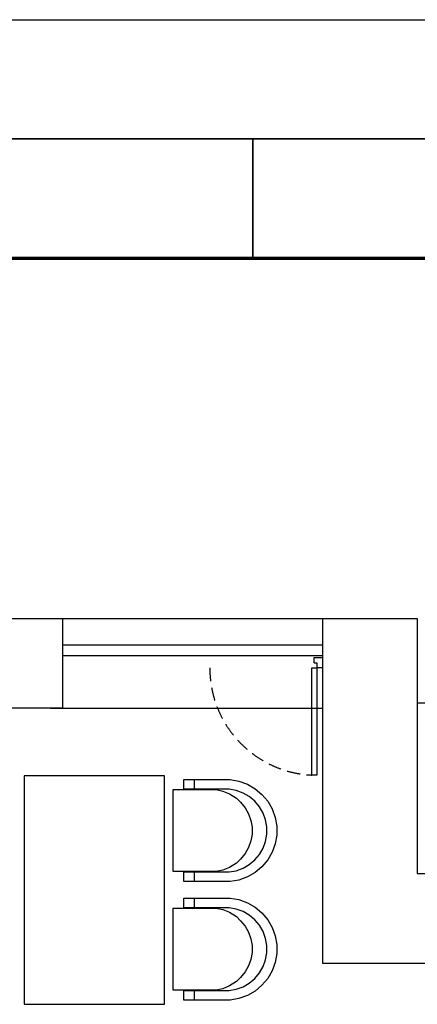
# Model space of a CAD drawing. Header units: millimetres. Extents: x -1662057 to -197461, y -941126 to 63888.
# Tile 203 of 209: x -1564954 to -1562689, y -286722 to -281121. Entities that reach past the tile are written whole.
import ezdxf

# ---------------------------------------------------------------- set-up
doc = ezdxf.new("R2010")
doc.units = ezdxf.units.MM
doc.linetypes.add('Dashed', pattern=[112.5, 75, -37.5])
for name, color, linetype in [('0000 TELPU NUMERĀCIJA - ROOM NUMBERS', 7, 'CONTINUOUS'), ('hatch_mb', 7, 'CONTINUOUS'), ('Rasējuma lapa', 7, 'CONTINUOUS'), ('sienas es', 7, 'CONTINUOUS')]:
    doc.layers.add(name, color=color, linetype=linetype)
doc.styles.add('PBL', font='arial.ttf')

# ---------------------------------------------------------------- blocks, each defined once
blk = doc.blocks.new('A1_L')
at = {"layer": 'Rasējuma lapa'}
blk.add_line((-841, 594), (0, 594), dxfattribs=at)
at = {"layer": 'Rasējuma lapa', "lineweight": 35}
for p, q in [((-826, 589), (-5, 589)), ((-115.5, 584), (-115.5, 589))]:
    blk.add_line(p, q, dxfattribs=at)
at = {"layer": 'Rasējuma lapa', "lineweight": 70}
blk.add_line((-821, 584), (-10, 584), dxfattribs=at)
blk = doc.blocks.new('*U1264')
at = {"layer": 'Rasējuma lapa'}
blk.add_blockref('A1_L', (0, 0), dxfattribs=at)

msp = doc.modelspace()

# ---------------------------------------------------------------- linework, layer by layer
at = {"layer": 'hatch_mb', "color": 251, "linetype": 'Continuous', "true_color": 0x636466}
for p, q in [((-1563276.27485, -284748.66259), (-1563231.62369, -284748.66259)), ((-1563276.27485, -284778.43003), (-1563276.27485, -284748.66259)), ((-1563276.27485, -284778.43003), (-1563261.39113, -284778.43003)), ((-1563261.39113, -284778.43003), (-1563261.39113, -284808.19747)), ((-1563291.15857, -285417.70356), (-1563291.15857, -284808.19747)), ((-1563291.15857, -284808.19747), (-1563261.39113, -284808.19747)), ((-1563261.39113, -284808.19747), (-1563261.39113, -285417.70356)), ((-1563231.62369, -284808.19747), (-1563261.39113, -284808.19747)), ((-1563261.39113, -285417.70356), (-1563291.15857, -285417.70356)), ((-1564019.47876, -285498.70661), (-1564019.47876, -285443.70661)), ((-1564019.47876, -285443.70661), (-1563755.34653, -285443.70661)), ((-1564019.47876, -285498.70661), (-1564019.47876, -285443.70661)), ((-1564019.47876, -285443.70661), (-1563755.34653, -285443.70661)), ((-1563958.97982, -285498.70661), (-1563958.79194, -285443.70661)), ((-1563958.97982, -285498.70661), (-1563958.79194, -285443.70661)), ((-1563755.34653, -285443.70661), (-1563705.26043, -285452.51861)), ((-1563755.34653, -285443.70661), (-1563705.26043, -285452.51861)), ((-1563705.26043, -285452.51861), (-1563657.46856, -285469.87361)), ((-1563705.26043, -285452.51861), (-1563657.46856, -285469.87361)), ((-1563657.46856, -285469.87361), (-1563613.42223, -285495.24461)), ((-1563657.46856, -285469.87361), (-1563613.42223, -285495.24461)), ((-1564079.87455, -285966.70661), (-1564079.87455, -285500.70661)), ((-1564079.87455, -285500.70661), (-1563835.56998, -285500.70661)), ((-1564079.87455, -285966.70661), (-1564079.87455, -285500.70661)), ((-1564079.87455, -285500.70661), (-1563835.56998, -285500.70661)), ((-1563761.35564, -285498.70661), (-1564019.47876, -285498.70661)), ((-1563761.35564, -285498.70661), (-1564019.47876, -285498.70661)), ((-1563847.62249, -285499.32061), (-1563872.13926, -285498.70661)), ((-1563847.62249, -285499.32061), (-1563872.13926, -285498.70661)), ((-1563840.9481, -285500.70661), (-1563847.62249, -285499.32061)), ((-1563840.9481, -285500.70661), (-1563847.62249, -285499.32061)), ((-1563835.56998, -285500.70661), (-1563796.86622, -285508.54361)), ((-1563835.56998, -285500.70661), (-1563796.86622, -285508.54361)), ((-1563796.86622, -285508.54361), (-1563759.93634, -285524.00861)), ((-1563796.86622, -285508.54361), (-1563759.93634, -285524.00861)), ((-1563720.76817, -285505.84661), (-1563761.35564, -285498.70661)), ((-1563720.76817, -285505.84661), (-1563761.35564, -285498.70661)), ((-1563759.93634, -285524.00861), (-1563719.91092, -285548.69361)), ((-1563759.93634, -285524.00861), (-1563719.91092, -285548.69361)), ((-1563682.03998, -285519.91061), (-1563720.76817, -285505.84661)), ((-1563682.03998, -285519.91061), (-1563720.76817, -285505.84661)), ((-1563646.34866, -285540.47061), (-1563682.03998, -285519.91061)), ((-1563646.34866, -285540.47061), (-1563682.03998, -285519.91061)), ((-1563613.42223, -285495.24461), (-1563574.46249, -285527.86261)), ((-1563613.42223, -285495.24461), (-1563574.46249, -285527.86261)), ((-1563574.46249, -285527.86261), (-1563541.77006, -285566.73361)), ((-1563574.46249, -285527.86261), (-1563541.77006, -285566.73361)), ((-1563719.91092, -285548.69361), (-1563695.79444, -285571.99961)), ((-1563719.91092, -285548.69361), (-1563695.79444, -285571.99961)), ((-1563695.79444, -285571.99961), (-1563670.53298, -285604.15861)), ((-1563695.79444, -285571.99961), (-1563670.53298, -285604.15861)), ((-1563614.77677, -285566.90161), (-1563646.34866, -285540.47061)), ((-1563614.77677, -285566.90161), (-1563646.34866, -285540.47061)), ((-1563588.28543, -285598.40161), (-1563614.77677, -285566.90161)), ((-1563588.28543, -285598.40161), (-1563614.77677, -285566.90161)), ((-1563541.77006, -285566.73361), (-1563516.34112, -285610.67961)), ((-1563541.77006, -285566.73361), (-1563516.34112, -285610.67961)), ((-1563670.53298, -285604.15861), (-1563650.88263, -285638.25461)), ((-1563670.53298, -285604.15861), (-1563650.88263, -285638.25461)), ((-1563650.88263, -285638.25461), (-1563637.44133, -285675.24961)), ((-1563650.88263, -285638.25461), (-1563637.44133, -285675.24961)), ((-1563567.67847, -285634.01161), (-1563588.28543, -285598.40161)), ((-1563567.67847, -285634.01161), (-1563588.28543, -285598.40161)), ((-1563553.58241, -285672.65161), (-1563567.67847, -285634.01161)), ((-1563553.58241, -285672.65161), (-1563567.67847, -285634.01161)), ((-1563516.34112, -285610.67961), (-1563498.94651, -285658.36261)), ((-1563516.34112, -285610.67961), (-1563498.94651, -285658.36261)), ((-1563637.44133, -285675.24961), (-1563630.61637, -285714.02161)), ((-1563637.44133, -285675.24961), (-1563630.61637, -285714.02161)), ((-1563546.42609, -285713.14661), (-1563553.58241, -285672.65161)), ((-1563546.42609, -285713.14661), (-1563553.58241, -285672.65161)), ((-1563498.94651, -285658.36261), (-1563490.11438, -285708.33461)), ((-1563498.94651, -285658.36261), (-1563490.11438, -285708.33461)), ((-1563630.61637, -285753.39161), (-1563637.44133, -285792.16361)), ((-1563630.61637, -285753.39161), (-1563637.44133, -285792.16361)), ((-1563630.61637, -285714.02161), (-1563630.61637, -285753.39161)), ((-1563630.61637, -285714.02161), (-1563630.61637, -285753.39161)), ((-1563553.58241, -285794.76161), (-1563546.42609, -285754.26661)), ((-1563553.58241, -285794.76161), (-1563546.42609, -285754.26661)), ((-1563546.42609, -285754.26661), (-1563546.42609, -285713.14661)), ((-1563546.42609, -285754.26661), (-1563546.42609, -285713.14661)), ((-1563490.11438, -285759.07861), (-1563498.94651, -285809.05061)), ((-1563490.11438, -285759.07861), (-1563498.94651, -285809.05061)), ((-1563490.11438, -285708.33461), (-1563490.11438, -285759.07861)), ((-1563490.11438, -285708.33461), (-1563490.11438, -285759.07861)), ((-1563637.44133, -285792.16361), (-1563650.88263, -285829.15861)), ((-1563637.44133, -285792.16361), (-1563650.88263, -285829.15861)), ((-1563567.67847, -285833.40161), (-1563553.58241, -285794.76161)), ((-1563567.67847, -285833.40161), (-1563553.58241, -285794.76161)), ((-1563498.94651, -285809.05061), (-1563516.34112, -285856.73361)), ((-1563498.94651, -285809.05061), (-1563516.34112, -285856.73361)), ((-1563670.53298, -285863.25461), (-1563695.79444, -285895.41361)), ((-1563670.53298, -285863.25461), (-1563695.79444, -285895.41361)), ((-1563650.88263, -285829.15861), (-1563670.53298, -285863.25461)), ((-1563650.88263, -285829.15861), (-1563670.53298, -285863.25461)), ((-1563614.77677, -285900.51161), (-1563588.28543, -285869.01161)), ((-1563614.77677, -285900.51161), (-1563588.28543, -285869.01161)), ((-1563588.28543, -285869.01161), (-1563567.67847, -285833.40161)), ((-1563588.28543, -285869.01161), (-1563567.67847, -285833.40161)), ((-1563516.34112, -285856.73361), (-1563541.77006, -285900.67961)), ((-1563516.34112, -285856.73361), (-1563541.77006, -285900.67961)), ((-1563719.91092, -285918.71961), (-1563759.93634, -285943.40461)), ((-1563719.91092, -285918.71961), (-1563759.93634, -285943.40461)), ((-1563695.79444, -285895.41361), (-1563719.91092, -285918.71961)), ((-1563695.79444, -285895.41361), (-1563719.91092, -285918.71961)), ((-1563682.03998, -285947.50261), (-1563646.34866, -285926.94261)), ((-1563682.03998, -285947.50261), (-1563646.34866, -285926.94261)), ((-1563646.34866, -285926.94261), (-1563614.77677, -285900.51161)), ((-1563646.34866, -285926.94261), (-1563614.77677, -285900.51161)), ((-1563541.77006, -285900.67961), (-1563574.46249, -285939.55061)), ((-1563541.77006, -285900.67961), (-1563574.46249, -285939.55061)), ((-1563835.56998, -285966.70661), (-1564079.87455, -285966.70661)), ((-1563835.56998, -285966.70661), (-1564079.87455, -285966.70661)), ((-1564019.47876, -286023.70661), (-1564019.47876, -285968.70661)), ((-1564019.47876, -285968.70661), (-1563761.35564, -285968.70661)), ((-1564019.47876, -286023.70661), (-1564019.47876, -285968.70661)), ((-1564019.47876, -285968.70661), (-1563761.35564, -285968.70661)), ((-1563958.79194, -286023.70661), (-1563958.97982, -285968.70661)), ((-1563958.79194, -286023.70661), (-1563958.97982, -285968.70661)), ((-1563857.43124, -285968.70661), (-1563843.72589, -285966.70661)), ((-1563857.43124, -285968.70661), (-1563843.72589, -285966.70661)), ((-1563796.86622, -285958.86961), (-1563835.56998, -285966.70661)), ((-1563796.86622, -285958.86961), (-1563835.56998, -285966.70661)), ((-1563759.93634, -285943.40461), (-1563796.86622, -285958.86961)), ((-1563759.93634, -285943.40461), (-1563796.86622, -285958.86961)), ((-1563761.35564, -285968.70661), (-1563720.76817, -285961.56661)), ((-1563761.35564, -285968.70661), (-1563720.76817, -285961.56661)), ((-1563720.76817, -285961.56661), (-1563682.03998, -285947.50261)), ((-1563720.76817, -285961.56661), (-1563682.03998, -285947.50261)), ((-1563613.42223, -285972.16861), (-1563657.46856, -285997.53961)), ((-1563613.42223, -285972.16861), (-1563657.46856, -285997.53961)), ((-1563574.46249, -285939.55061), (-1563613.42223, -285972.16861)), ((-1563574.46249, -285939.55061), (-1563613.42223, -285972.16861)), ((-1563755.34653, -286023.70661), (-1564019.47876, -286023.70661)), ((-1563755.34653, -286023.70661), (-1564019.47876, -286023.70661)), ((-1563705.26043, -286014.89461), (-1563755.34653, -286023.70661)), ((-1563705.26043, -286014.89461), (-1563755.34653, -286023.70661)), ((-1563657.46856, -285997.53961), (-1563705.26043, -286014.89461)), ((-1563657.46856, -285997.53961), (-1563705.26043, -286014.89461)), ((-1564019.47876, -286172.70661), (-1564019.47876, -286117.70661)), ((-1564019.47876, -286117.70661), (-1563755.34653, -286117.70661)), ((-1564019.47876, -286172.70661), (-1564019.47876, -286117.70661)), ((-1564019.47876, -286117.70661), (-1563755.34653, -286117.70661)), ((-1563958.97982, -286172.70661), (-1563958.79194, -286117.70661)), ((-1563958.97982, -286172.70661), (-1563958.79194, -286117.70661)), ((-1563755.34653, -286117.70661), (-1563705.26043, -286126.51861)), ((-1563755.34653, -286117.70661), (-1563705.26043, -286126.51861)), ((-1563705.26043, -286126.51861), (-1563657.46856, -286143.87361)), ((-1563705.26043, -286126.51861), (-1563657.46856, -286143.87361)), ((-1563657.46856, -286143.87361), (-1563613.42223, -286169.24461)), ((-1563657.46856, -286143.87361), (-1563613.42223, -286169.24461)), ((-1564079.87455, -286174.70661), (-1563835.56998, -286174.70661)), ((-1564079.87455, -286640.70661), (-1564079.87455, -286174.70661)), ((-1564079.87455, -286174.70661), (-1563835.56998, -286174.70661)), ((-1564079.87455, -286640.70661), (-1564079.87455, -286174.70661)), ((-1563761.35564, -286172.70661), (-1564019.47876, -286172.70661)), ((-1563761.35564, -286172.70661), (-1564019.47876, -286172.70661)), ((-1563847.62249, -286173.32061), (-1563872.13926, -286172.70661)), ((-1563847.62249, -286173.32061), (-1563872.13926, -286172.70661)), ((-1563840.9481, -286174.70661), (-1563847.62249, -286173.32061)), ((-1563840.9481, -286174.70661), (-1563847.62249, -286173.32061)), ((-1563835.56998, -286174.70661), (-1563796.86622, -286182.54361)), ((-1563835.56998, -286174.70661), (-1563796.86622, -286182.54361)), ((-1563796.86622, -286182.54361), (-1563759.93634, -286198.00861)), ((-1563796.86622, -286182.54361), (-1563759.93634, -286198.00861)), ((-1563720.76817, -286179.84661), (-1563761.35564, -286172.70661)), ((-1563720.76817, -286179.84661), (-1563761.35564, -286172.70661)), ((-1563759.93634, -286198.00861), (-1563719.91092, -286222.69361)), ((-1563759.93634, -286198.00861), (-1563719.91092, -286222.69361)), ((-1563682.03998, -286193.91061), (-1563720.76817, -286179.84661)), ((-1563682.03998, -286193.91061), (-1563720.76817, -286179.84661)), ((-1563646.34866, -286214.47061), (-1563682.03998, -286193.91061)), ((-1563646.34866, -286214.47061), (-1563682.03998, -286193.91061)), ((-1563613.42223, -286169.24461), (-1563574.46249, -286201.86261)), ((-1563613.42223, -286169.24461), (-1563574.46249, -286201.86261)), ((-1563574.46249, -286201.86261), (-1563541.77006, -286240.73361)), ((-1563574.46249, -286201.86261), (-1563541.77006, -286240.73361)), ((-1563719.91092, -286222.69361), (-1563695.79444, -286245.99961)), ((-1563719.91092, -286222.69361), (-1563695.79444, -286245.99961)), ((-1563695.79444, -286245.99961), (-1563670.53298, -286278.15861)), ((-1563695.79444, -286245.99961), (-1563670.53298, -286278.15861)), ((-1563614.77677, -286240.90161), (-1563646.34866, -286214.47061)), ((-1563614.77677, -286240.90161), (-1563646.34866, -286214.47061)), ((-1563588.28543, -286272.40161), (-1563614.77677, -286240.90161)), ((-1563588.28543, -286272.40161), (-1563614.77677, -286240.90161)), ((-1563541.77006, -286240.73361), (-1563516.34112, -286284.67961)), ((-1563541.77006, -286240.73361), (-1563516.34112, -286284.67961)), ((-1563670.53298, -286278.15861), (-1563650.88263, -286312.25461)), ((-1563670.53298, -286278.15861), (-1563650.88263, -286312.25461)), ((-1563650.88263, -286312.25461), (-1563637.44133, -286349.24961)), ((-1563650.88263, -286312.25461), (-1563637.44133, -286349.24961)), ((-1563567.67847, -286308.01161), (-1563588.28543, -286272.40161)), ((-1563567.67847, -286308.01161), (-1563588.28543, -286272.40161)), ((-1563553.58241, -286346.65161), (-1563567.67847, -286308.01161)), ((-1563553.58241, -286346.65161), (-1563567.67847, -286308.01161)), ((-1563516.34112, -286284.67961), (-1563498.94651, -286332.36261)), ((-1563516.34112, -286284.67961), (-1563498.94651, -286332.36261)), ((-1563637.44133, -286349.24961), (-1563630.61637, -286388.02161)), ((-1563637.44133, -286349.24961), (-1563630.61637, -286388.02161)), ((-1563546.42609, -286387.14661), (-1563553.58241, -286346.65161)), ((-1563546.42609, -286387.14661), (-1563553.58241, -286346.65161)), ((-1563498.94651, -286332.36261), (-1563490.11438, -286382.33461)), ((-1563498.94651, -286332.36261), (-1563490.11438, -286382.33461)), ((-1563630.61637, -286427.39161), (-1563637.44133, -286466.16361)), ((-1563630.61637, -286427.39161), (-1563637.44133, -286466.16361)), ((-1563630.61637, -286388.02161), (-1563630.61637, -286427.39161)), ((-1563630.61637, -286388.02161), (-1563630.61637, -286427.39161)), ((-1563553.58241, -286468.76161), (-1563546.42609, -286428.26661)), ((-1563553.58241, -286468.76161), (-1563546.42609, -286428.26661)), ((-1563546.42609, -286428.26661), (-1563546.42609, -286387.14661)), ((-1563546.42609, -286428.26661), (-1563546.42609, -286387.14661)), ((-1563490.11438, -286382.33461), (-1563490.11438, -286433.07861)), ((-1563490.11438, -286382.33461), (-1563490.11438, -286433.07861)), ((-1563637.44133, -286466.16361), (-1563650.88263, -286503.15861)), ((-1563637.44133, -286466.16361), (-1563650.88263, -286503.15861)), ((-1563567.67847, -286507.40161), (-1563553.58241, -286468.76161)), ((-1563567.67847, -286507.40161), (-1563553.58241, -286468.76161)), ((-1563498.94651, -286483.05061), (-1563516.34112, -286530.73361)), ((-1563498.94651, -286483.05061), (-1563516.34112, -286530.73361)), ((-1563490.11438, -286433.07861), (-1563498.94651, -286483.05061)), ((-1563490.11438, -286433.07861), (-1563498.94651, -286483.05061)), ((-1563670.53298, -286537.25461), (-1563695.79444, -286569.41361)), ((-1563670.53298, -286537.25461), (-1563695.79444, -286569.41361)), ((-1563650.88263, -286503.15861), (-1563670.53298, -286537.25461)), ((-1563650.88263, -286503.15861), (-1563670.53298, -286537.25461)), ((-1563614.77677, -286574.51161), (-1563588.28543, -286543.01161)), ((-1563614.77677, -286574.51161), (-1563588.28543, -286543.01161)), ((-1563588.28543, -286543.01161), (-1563567.67847, -286507.40161)), ((-1563588.28543, -286543.01161), (-1563567.67847, -286507.40161)), ((-1563516.34112, -286530.73361), (-1563541.77006, -286574.67961)), ((-1563516.34112, -286530.73361), (-1563541.77006, -286574.67961)), ((-1563719.91092, -286592.71961), (-1563759.93634, -286617.40461)), ((-1563719.91092, -286592.71961), (-1563759.93634, -286617.40461)), ((-1563695.79444, -286569.41361), (-1563719.91092, -286592.71961)), ((-1563695.79444, -286569.41361), (-1563719.91092, -286592.71961)), ((-1563646.34866, -286600.94261), (-1563614.77677, -286574.51161)), ((-1563646.34866, -286600.94261), (-1563614.77677, -286574.51161)), ((-1563541.77006, -286574.67961), (-1563574.46249, -286613.55061)), ((-1563541.77006, -286574.67961), (-1563574.46249, -286613.55061)), ((-1563835.56998, -286640.70661), (-1564079.87455, -286640.70661)), ((-1563835.56998, -286640.70661), (-1564079.87455, -286640.70661)), ((-1564019.47876, -286697.70661), (-1564019.47876, -286642.70661)), ((-1564019.47876, -286642.70661), (-1563761.35564, -286642.70661)), ((-1564019.47876, -286697.70661), (-1564019.47876, -286642.70661)), ((-1564019.47876, -286642.70661), (-1563761.35564, -286642.70661)), ((-1563958.79194, -286697.70661), (-1563958.97982, -286642.70661)), ((-1563958.79194, -286697.70661), (-1563958.97982, -286642.70661)), ((-1563857.43124, -286642.70661), (-1563843.72589, -286640.70661)), ((-1563857.43124, -286642.70661), (-1563843.72589, -286640.70661)), ((-1563796.86622, -286632.86961), (-1563835.56998, -286640.70661)), ((-1563796.86622, -286632.86961), (-1563835.56998, -286640.70661)), ((-1563759.93634, -286617.40461), (-1563796.86622, -286632.86961)), ((-1563759.93634, -286617.40461), (-1563796.86622, -286632.86961)), ((-1563761.35564, -286642.70661), (-1563720.76817, -286635.56661)), ((-1563761.35564, -286642.70661), (-1563720.76817, -286635.56661)), ((-1563720.76817, -286635.56661), (-1563682.03998, -286621.50261)), ((-1563720.76817, -286635.56661), (-1563682.03998, -286621.50261)), ((-1563682.03998, -286621.50261), (-1563646.34866, -286600.94261)), ((-1563682.03998, -286621.50261), (-1563646.34866, -286600.94261)), ((-1563613.42223, -286646.16861), (-1563657.46856, -286671.53961)), ((-1563613.42223, -286646.16861), (-1563657.46856, -286671.53961)), ((-1563574.46249, -286613.55061), (-1563613.42223, -286646.16861)), ((-1563574.46249, -286613.55061), (-1563613.42223, -286646.16861)), ((-1563755.34653, -286697.70661), (-1564019.47876, -286697.70661)), ((-1563755.34653, -286697.70661), (-1564019.47876, -286697.70661)), ((-1563705.26043, -286688.89461), (-1563755.34653, -286697.70661)), ((-1563705.26043, -286688.89461), (-1563755.34653, -286697.70661)), ((-1563657.46856, -286671.53961), (-1563705.26043, -286688.89461)), ((-1563657.46856, -286671.53961), (-1563705.26043, -286688.89461))]:
    msp.add_line(p, q, dxfattribs=at)
at = {"layer": 'hatch_mb', "color": 251, "linetype": 'Continuous', "true_color": 0x636466, "flags": 128}
msp.add_lwpolyline([(-1564929.48073, -286721.76867), (-1564129.48073, -286721.76867), (-1564129.48073, -285421.76867), (-1564929.48073, -285421.76867)], close=True, dxfattribs=at)
at = {"layer": 'hatch_mb', "color": 251, "linetype": 'Dashed', "true_color": 0x636466}
msp.add_arc((-1563261.39113, -284808.19747), 610.23256, 180, 267.2039743, dxfattribs=at)
at = {"layer": 'sienas es', "color": 251, "linetype": 'Continuous', "true_color": 0x636466}
for p, q in [((-1564779.48073, -284527.78808), (-1563229.48073, -284527.78808)), ((-1563229.48073, -284527.78808), (-1563229.48073, -286487.78808)), ((-1563229.48073, -284527.78808), (-1562689.48073, -284527.78808)), ((-1562689.48073, -284527.78808), (-1562689.48073, -285977.78808)), ((-1564709.48073, -284677.78808), (-1563229.48073, -284677.78808)), ((-1564709.48073, -284737.78808), (-1563229.48073, -284737.78808)), ((-1562689.48073, -285007.78808), (-1556249.48073, -285007.78808)), ((-1564779.48073, -285037.78808), (-1563229.48073, -285037.78808)), ((-1562689.48073, -285977.78808), (-1561489.48073, -285977.78808)), ((-1563229.48073, -286487.78808), (-1561589.48073, -286487.78808))]:
    msp.add_line(p, q, dxfattribs=at)
at = {"layer": 'sienas es', "color": 251, "linetype": 'Continuous', "true_color": 0x636466, "flags": 128}
msp.add_lwpolyline([(-1564709.48073, -285037.78808), (-1565249.48073, -285037.78808), (-1565249.48073, -284527.78808), (-1564709.48073, -284527.78808)], close=True, dxfattribs=at)

# ---------------------------------------------------------------- block references
at = {"layer": 'Rasējuma lapa', "xscale": 135.6730224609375, "yscale": 135.6730224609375, "zscale": 135.6730224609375}
msp.add_blockref('*U1264', (-1547956.19836, -361710.6175), dxfattribs=at)

# ---------------------------------------------------------------- texts
at = {"layer": '0000 TELPU NUMERĀCIJA - ROOM NUMBERS', "char_height": 225, "width": 1500, "attachment_point": 1, "style": 'PBL'}
for insert in [(-1630705.84105, -283332.38538), (-1622728.5353, -283334.1621), (-1614728.53552, -283334.1621), (-1606728.53574, -283334.1621)]:
    msp.add_mtext('\\A1;\\pi373.52;{\\fArial|b0|i0|c186|p34;Platība \\P\\pi564.79;\\H0.66667x;(m\\H0.7x;\\S2^ ;\\H1.4286x;)}', dxfattribs=dict(at, insert=insert))

doc.saveas('drawing.dxf')
